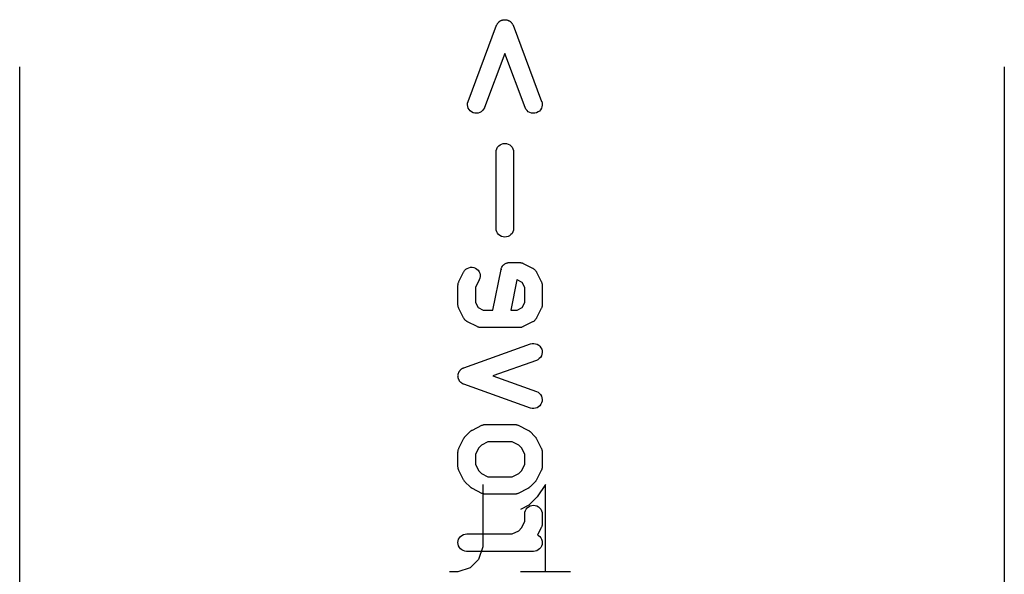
# Model space of a CAD drawing. Header units: millimetres. Extents: x 41 to 95.7, y -150.6 to -95.8.
# Tile 11 of 13: x 60.3 to 70.3, y -111.8 to -106.2. Entities that reach past the tile are written whole.
import ezdxf

# ---------------------------------------------------------------- set-up
doc = ezdxf.new("R2010")
doc.units = ezdxf.units.MM
doc.layers.add('BLACK', color=7, linetype='Continuous')

msp = doc.modelspace()

# ---------------------------------------------------------------- linework, layer by layer
at = {"layer": 'BLACK', "color": 7, "linetype": 'Continuous'}
for p, q in [((64.8634, -107.004), (65.1537, -106.23)), ((65.1537, -106.23), (65.1541, -106.229)), ((65.1541, -106.229), (65.1554, -106.227)), ((65.1554, -106.227), (65.1564, -106.224)), ((65.1564, -106.224), (65.1594, -106.219)), ((65.1594, -106.219), (65.162, -106.214)), ((65.162, -106.214), (65.1638, -106.211)), ((65.1638, -106.211), (65.1652, -106.209)), ((65.1652, -106.209), (65.1691, -106.205)), ((65.1691, -106.205), (65.1727, -106.2)), ((65.1727, -106.2), (65.1749, -106.198)), ((65.1749, -106.198), (65.1768, -106.196)), ((65.1768, -106.196), (65.1815, -106.192)), ((65.1815, -106.192), (65.1859, -106.189)), ((65.1859, -106.189), (65.1884, -106.187)), ((65.1884, -106.187), (65.1907, -106.186)), ((65.1907, -106.186), (65.1959, -106.183)), ((65.1959, -106.183), (65.201, -106.18)), ((65.201, -106.18), (65.2037, -106.179)), ((65.2037, -106.179), (65.2063, -106.178)), ((65.2063, -106.178), (65.2119, -106.177)), ((65.2119, -106.177), (65.2175, -106.175)), ((65.2175, -106.175), (65.2203, -106.174)), ((65.2203, -106.174), (65.2231, -106.174)), ((65.2231, -106.174), (65.2289, -106.173)), ((65.2289, -106.173), (65.2347, -106.173)), ((65.2347, -106.173), (65.2375, -106.173)), ((65.2375, -106.173), (65.2404, -106.173)), ((65.2404, -106.173), (65.2462, -106.173)), ((65.2462, -106.173), (65.252, -106.174)), ((65.252, -106.174), (65.2548, -106.175)), ((65.2548, -106.175), (65.2576, -106.175)), ((65.2576, -106.175), (65.2631, -106.177)), ((65.2631, -106.177), (65.2687, -106.178)), ((65.2687, -106.178), (65.2713, -106.18)), ((65.2713, -106.18), (65.274, -106.181)), ((65.274, -106.181), (65.279, -106.184)), ((65.279, -106.184), (65.2842, -106.186)), ((65.2842, -106.186), (65.2865, -106.188)), ((65.2865, -106.188), (65.289, -106.189)), ((65.289, -106.189), (65.2934, -106.193)), ((65.2934, -106.193), (65.298, -106.197)), ((65.298, -106.197), (65.2998, -106.199)), ((65.2998, -106.199), (65.302, -106.201)), ((65.302, -106.201), (65.3055, -106.205)), ((65.3055, -106.205), (65.3094, -106.21)), ((65.3094, -106.21), (65.3108, -106.212)), ((65.3108, -106.212), (65.3125, -106.215)), ((65.3125, -106.215), (65.3151, -106.22)), ((65.3151, -106.22), (65.318, -106.225)), ((65.318, -106.225), (65.3189, -106.228)), ((65.3189, -106.228), (65.3202, -106.23)), ((65.3202, -106.23), (65.6105, -107.004)), ((65.2369, -106.515), (65.0299, -107.067)), ((65.444, -107.067), (65.2369, -106.515)), ((60.3108, -113.882), (60.3108, -106.653)), ((70.3082, -106.653), (70.3082, -113.882)), ((64.8578, -107.038), (64.8589, -107.021)), ((64.86, -107.056), (64.8578, -107.038)), ((64.8589, -107.021), (64.8634, -107.004)), ((64.8656, -107.072), (64.86, -107.056)), ((64.8742, -107.087), (64.8656, -107.072)), ((65.0294, -107.068), (65.0216, -107.083)), ((65.0299, -107.067), (65.0294, -107.068)), ((65.4516, -107.082), (65.444, -107.067)), ((65.6135, -107.057), (65.6078, -107.073)), ((65.6105, -107.004), (65.6109, -107.005)), ((65.6109, -107.005), (65.6151, -107.022)), ((65.616, -107.04), (65.6135, -107.057)), ((65.6151, -107.022), (65.616, -107.04)), ((64.8856, -107.1), (64.8742, -107.087)), ((64.8993, -107.111), (64.8856, -107.1)), ((64.9148, -107.119), (64.8993, -107.111)), ((64.9316, -107.123), (64.9148, -107.119)), ((64.9489, -107.124), (64.9316, -107.123)), ((64.9661, -107.122), (64.9489, -107.124)), ((64.9826, -107.117), (64.9661, -107.122)), ((64.9977, -107.108), (64.9826, -107.117)), ((65.0109, -107.097), (64.9977, -107.108)), ((65.0216, -107.083), (65.0109, -107.097)), ((65.4621, -107.096), (65.4516, -107.082)), ((65.4752, -107.108), (65.4621, -107.096)), ((65.4901, -107.116), (65.4752, -107.108)), ((65.5065, -107.122), (65.4901, -107.116)), ((65.5237, -107.124), (65.5065, -107.122)), ((65.5411, -107.123), (65.5237, -107.124)), ((65.5578, -107.119), (65.5411, -107.123)), ((65.5735, -107.111), (65.5578, -107.119)), ((65.5873, -107.101), (65.5735, -107.111)), ((65.5989, -107.088), (65.5873, -107.101)), ((65.6078, -107.073), (65.5989, -107.088)), ((65.1552, -107.484), (65.1636, -107.469)), ((65.1636, -107.469), (65.1747, -107.456)), ((65.1747, -107.456), (65.1882, -107.445)), ((65.1882, -107.445), (65.2036, -107.437)), ((65.2036, -107.437), (65.2203, -107.432)), ((65.2203, -107.432), (65.2375, -107.43)), ((65.2375, -107.43), (65.2548, -107.432)), ((65.2548, -107.432), (65.2714, -107.437)), ((65.2714, -107.437), (65.2866, -107.446)), ((65.2866, -107.446), (65.3, -107.457)), ((65.3, -107.457), (65.311, -107.47)), ((65.311, -107.47), (65.3191, -107.485)), ((65.148, -107.518), (65.15, -107.501)), ((65.148, -107.519), (65.148, -107.518)), ((65.148, -108.293), (65.148, -107.519)), ((65.15, -107.501), (65.1552, -107.484)), ((65.3191, -107.485), (65.3241, -107.502)), ((65.3241, -107.502), (65.3258, -107.519)), ((65.3258, -107.519), (65.3258, -108.293)), ((65.1497, -108.311), (65.148, -108.293)), ((65.1547, -108.327), (65.1497, -108.311)), ((65.1629, -108.343), (65.1547, -108.327)), ((65.1738, -108.356), (65.1629, -108.343)), ((65.1872, -108.367), (65.1738, -108.356)), ((65.2025, -108.375), (65.1872, -108.367)), ((65.2856, -108.368), (65.2702, -108.376)), ((65.2991, -108.357), (65.2856, -108.368)), ((65.3103, -108.344), (65.2991, -108.357)), ((65.3186, -108.328), (65.3103, -108.344)), ((65.3239, -108.312), (65.3186, -108.328)), ((65.3258, -108.295), (65.3239, -108.312)), ((65.3258, -108.293), (65.3258, -108.295)), ((65.2191, -108.381), (65.2025, -108.375)), ((65.2363, -108.382), (65.2191, -108.381)), ((65.2536, -108.381), (65.2363, -108.382)), ((65.2702, -108.376), (65.2536, -108.381)), ((65.2174, -108.672), (65.2227, -108.666)), ((65.2227, -108.666), (65.223, -108.666)), ((65.223, -108.666), (65.2232, -108.665)), ((65.2232, -108.665), (65.2297, -108.66)), ((65.2297, -108.66), (65.2361, -108.655)), ((65.2361, -108.655), (65.2365, -108.655)), ((65.2365, -108.655), (65.2368, -108.654)), ((65.2368, -108.654), (65.2441, -108.651)), ((65.2441, -108.651), (65.2514, -108.647)), ((65.2514, -108.647), (65.2518, -108.647)), ((65.2518, -108.647), (65.2522, -108.646)), ((65.2522, -108.646), (65.2601, -108.644)), ((65.2601, -108.644), (65.268, -108.642)), ((65.268, -108.642), (65.2684, -108.642)), ((65.2684, -108.642), (65.2688, -108.641)), ((65.2688, -108.641), (65.277, -108.641)), ((65.277, -108.641), (65.2853, -108.64)), ((65.2853, -108.64), (65.3821, -108.64)), ((65.3821, -108.64), (65.3833, -108.64)), ((65.3833, -108.64), (65.3859, -108.64)), ((65.3859, -108.64), (65.3885, -108.64)), ((65.3885, -108.64), (65.3945, -108.641)), ((65.3945, -108.641), (65.4006, -108.642)), ((65.4006, -108.642), (65.403, -108.643)), ((65.403, -108.643), (65.4056, -108.643)), ((65.4056, -108.643), (65.4113, -108.645)), ((65.4113, -108.645), (65.4171, -108.647)), ((65.4171, -108.647), (65.4194, -108.648)), ((65.4194, -108.648), (65.4218, -108.649)), ((65.4218, -108.649), (65.5186, -108.698)), ((64.7704, -108.834), (64.8187, -108.737)), ((64.8187, -108.737), (64.8193, -108.736)), ((64.8193, -108.736), (64.8287, -108.722)), ((64.8287, -108.722), (64.8408, -108.709)), ((64.8408, -108.709), (64.8551, -108.7)), ((64.8551, -108.7), (64.871, -108.693)), ((64.871, -108.693), (64.888, -108.689)), ((64.888, -108.689), (64.9053, -108.689)), ((64.9053, -108.689), (64.9224, -108.692)), ((64.9224, -108.692), (64.9386, -108.698)), ((64.9386, -108.698), (64.9532, -108.707)), ((64.9532, -108.707), (64.9657, -108.719)), ((64.9657, -108.719), (64.9757, -108.734)), ((64.9757, -108.734), (64.9827, -108.749)), ((64.9827, -108.749), (64.9865, -108.766)), ((64.9865, -108.766), (64.9869, -108.784)), ((65.1157, -109.124), (65.1981, -108.711)), ((65.1981, -108.711), (65.1982, -108.711)), ((65.1982, -108.711), (65.1984, -108.71)), ((65.1984, -108.71), (65.2009, -108.702)), ((65.2009, -108.702), (65.2034, -108.694)), ((65.2034, -108.694), (65.2035, -108.694)), ((65.2035, -108.694), (65.2037, -108.694)), ((65.2037, -108.694), (65.2076, -108.686)), ((65.2076, -108.686), (65.2116, -108.679)), ((65.2116, -108.679), (65.2119, -108.679)), ((65.2119, -108.679), (65.2121, -108.678)), ((65.2121, -108.678), (65.2174, -108.672)), ((65.5186, -108.698), (65.5197, -108.698)), ((65.5197, -108.698), (65.5213, -108.699)), ((65.5213, -108.699), (65.5231, -108.7)), ((65.5231, -108.7), (65.5286, -108.704)), ((65.5286, -108.704), (65.5343, -108.708)), ((65.5343, -108.708), (65.5356, -108.709)), ((65.5356, -108.709), (65.5372, -108.71)), ((65.5372, -108.71), (65.5418, -108.715)), ((65.5418, -108.715), (65.5467, -108.72)), ((65.5467, -108.72), (65.5478, -108.721)), ((65.5478, -108.721), (65.5491, -108.723)), ((65.5491, -108.723), (65.5527, -108.729)), ((65.5527, -108.729), (65.5566, -108.734)), ((65.5566, -108.734), (65.5573, -108.736)), ((65.5573, -108.736), (65.5583, -108.737)), ((65.5583, -108.737), (65.6067, -108.834)), ((64.761, -108.873), (64.7613, -108.87)), ((64.7612, -108.868), (64.7622, -108.862)), ((64.7613, -108.87), (64.7612, -108.868)), ((64.7622, -108.862), (64.7629, -108.856)), ((64.7629, -108.856), (64.7637, -108.853)), ((64.7637, -108.853), (64.7642, -108.85)), ((64.7642, -108.85), (64.7663, -108.845)), ((64.7663, -108.845), (64.7682, -108.839)), ((64.7682, -108.839), (64.7694, -108.837)), ((64.7694, -108.837), (64.7704, -108.834)), ((64.9778, -108.817), (64.9388, -108.895)), ((64.984, -108.801), (64.9778, -108.817)), ((64.9869, -108.784), (64.984, -108.801)), ((65.3582, -108.818), (65.297, -109.124)), ((65.3611, -108.818), (65.3582, -108.818)), ((65.4126, -108.843), (65.3611, -108.818)), ((65.4383, -108.895), (65.4126, -108.843)), ((65.6067, -108.834), (65.6073, -108.835)), ((65.6073, -108.835), (65.6082, -108.838)), ((65.6082, -108.838), (65.6094, -108.84)), ((65.6094, -108.84), (65.6112, -108.846)), ((65.6112, -108.846), (65.6133, -108.852)), ((65.6133, -108.852), (65.6137, -108.854)), ((65.6137, -108.854), (65.6144, -108.857)), ((65.6144, -108.857), (65.615, -108.863)), ((65.615, -108.863), (65.616, -108.869)), ((65.616, -108.869), (65.6159, -108.871)), ((65.6159, -108.871), (65.6161, -108.874)), ((64.761, -108.874), (64.761, -108.873)), ((64.761, -109.068), (64.761, -108.874)), ((64.9388, -108.895), (64.9388, -109.047)), ((65.4383, -109.047), (65.4383, -108.895)), ((65.6161, -108.874), (65.6161, -109.068)), ((64.7612, -109.07), (64.761, -109.068)), ((64.7611, -109.073), (64.7612, -109.07)), ((64.9388, -109.047), (64.9645, -109.098)), ((65.4126, -109.098), (65.4383, -109.047)), ((65.6161, -109.069), (65.6158, -109.071)), ((65.6158, -109.071), (65.6159, -109.074)), ((65.6161, -109.068), (65.6161, -109.069)), ((64.7621, -109.079), (64.7611, -109.073)), ((64.7627, -109.085), (64.7621, -109.079)), ((64.7634, -109.087), (64.7627, -109.085)), ((64.7638, -109.09), (64.7634, -109.087)), ((64.7659, -109.096), (64.7638, -109.09)), ((64.7677, -109.101), (64.7659, -109.096)), ((64.7689, -109.104), (64.7677, -109.101)), ((64.7698, -109.106), (64.7689, -109.104)), ((64.7704, -109.107), (64.7698, -109.106)), ((64.8187, -109.204), (64.7704, -109.107)), ((64.9645, -109.098), (65.016, -109.124)), ((65.016, -109.124), (65.1157, -109.124)), ((65.297, -109.124), (65.3611, -109.124)), ((65.3611, -109.124), (65.4126, -109.098)), ((65.6067, -109.107), (65.5583, -109.204)), ((65.6077, -109.105), (65.6067, -109.107)), ((65.6089, -109.103), (65.6077, -109.105)), ((65.6108, -109.097), (65.6089, -109.103)), ((65.6129, -109.091), (65.6108, -109.097)), ((65.6134, -109.088), (65.6129, -109.091)), ((65.6142, -109.086), (65.6134, -109.088)), ((65.6148, -109.08), (65.6142, -109.086)), ((65.6159, -109.074), (65.6148, -109.08)), ((64.8198, -109.206), (64.8187, -109.204)), ((64.8205, -109.207), (64.8198, -109.206)), ((64.8244, -109.213), (64.8205, -109.207)), ((64.828, -109.219), (64.8244, -109.213)), ((64.8293, -109.22), (64.828, -109.219)), ((64.8304, -109.222), (64.8293, -109.22)), ((64.8352, -109.226), (64.8304, -109.222)), ((64.8399, -109.231), (64.8352, -109.226)), ((64.8415, -109.232), (64.8399, -109.231)), ((64.8428, -109.234), (64.8415, -109.232)), ((64.8485, -109.237), (64.8428, -109.234)), ((64.854, -109.241), (64.8485, -109.237)), ((64.8558, -109.242), (64.854, -109.241)), ((64.8574, -109.243), (64.8558, -109.242)), ((64.8585, -109.244), (64.8574, -109.243)), ((64.9553, -109.292), (64.8585, -109.244)), ((65.5186, -109.244), (65.4218, -109.292)), ((65.5202, -109.243), (65.5186, -109.244)), ((65.522, -109.242), (65.5202, -109.243)), ((65.5276, -109.238), (65.522, -109.242)), ((65.5333, -109.235), (65.5276, -109.238)), ((65.5347, -109.233), (65.5333, -109.235)), ((65.5363, -109.232), (65.5347, -109.233)), ((65.541, -109.227), (65.5363, -109.232)), ((65.5459, -109.223), (65.541, -109.227)), ((65.547, -109.221), (65.5459, -109.223)), ((65.5483, -109.22), (65.547, -109.221)), ((65.552, -109.214), (65.5483, -109.22)), ((65.556, -109.209), (65.552, -109.214)), ((65.5567, -109.207), (65.556, -109.209)), ((65.5578, -109.205), (65.5567, -109.207)), ((65.5583, -109.204), (65.5578, -109.205)), ((64.9577, -109.293), (64.9553, -109.292)), ((64.96, -109.294), (64.9577, -109.293)), ((64.9658, -109.296), (64.96, -109.294)), ((64.9715, -109.298), (64.9658, -109.296)), ((64.974, -109.299), (64.9715, -109.298)), ((64.9765, -109.3), (64.974, -109.299)), ((64.9826, -109.3), (64.9765, -109.3)), ((64.9886, -109.301), (64.9826, -109.3)), ((64.9912, -109.301), (64.9886, -109.301)), ((64.9938, -109.302), (64.9912, -109.301)), ((64.995, -109.302), (64.9938, -109.302)), ((65.3821, -109.302), (64.995, -109.302)), ((65.3847, -109.301), (65.3821, -109.302)), ((65.3873, -109.301), (65.3847, -109.301)), ((65.3933, -109.3), (65.3873, -109.301)), ((65.3993, -109.3), (65.3933, -109.3)), ((65.4018, -109.299), (65.3993, -109.3)), ((65.4044, -109.299), (65.4018, -109.299)), ((65.4101, -109.297), (65.4044, -109.299)), ((65.4159, -109.295), (65.4101, -109.297)), ((65.4183, -109.294), (65.4159, -109.295)), ((65.4207, -109.293), (65.4183, -109.294)), ((65.4218, -109.292), (65.4207, -109.293)), ((64.82, -109.71), (65.4973, -109.468)), ((65.4973, -109.468), (65.4985, -109.467)), ((65.4985, -109.467), (65.5154, -109.463)), ((65.5154, -109.463), (65.5327, -109.463)), ((65.5327, -109.463), (65.5498, -109.465)), ((65.5498, -109.465), (65.5661, -109.471)), ((65.5661, -109.471), (65.5809, -109.48)), ((65.5809, -109.48), (65.5936, -109.492)), ((65.5936, -109.492), (65.6038, -109.506)), ((65.6038, -109.506), (65.6111, -109.522)), ((65.6111, -109.522), (65.6152, -109.539)), ((65.616, -109.556), (65.6133, -109.573)), ((65.6152, -109.539), (65.616, -109.556)), ((65.5571, -109.635), (65.1142, -109.793)), ((65.5728, -109.628), (65.5571, -109.635)), ((65.5868, -109.617), (65.5728, -109.628)), ((65.5984, -109.605), (65.5868, -109.617)), ((65.6074, -109.59), (65.5984, -109.605)), ((65.6133, -109.573), (65.6074, -109.59)), ((64.7631, -109.775), (64.7638, -109.771)), ((64.7638, -109.771), (64.7653, -109.767)), ((64.7653, -109.767), (64.7664, -109.763)), ((64.7664, -109.763), (64.7682, -109.759)), ((64.7682, -109.759), (64.7697, -109.755)), ((64.7697, -109.755), (64.772, -109.751)), ((64.772, -109.751), (64.7739, -109.747)), ((64.7739, -109.747), (64.7764, -109.744)), ((64.7764, -109.744), (64.7786, -109.74)), ((64.7786, -109.74), (64.7816, -109.737)), ((64.7816, -109.737), (64.7843, -109.733)), ((64.7843, -109.733), (64.7875, -109.73)), ((64.7875, -109.73), (64.7903, -109.727)), ((64.7903, -109.727), (64.7939, -109.725)), ((64.7939, -109.725), (64.7972, -109.722)), ((64.7972, -109.722), (64.8009, -109.719)), ((64.8009, -109.719), (64.8043, -109.717)), ((64.8043, -109.717), (64.8083, -109.715)), ((64.8083, -109.715), (64.8121, -109.713)), ((64.8121, -109.713), (64.8161, -109.711)), ((64.8161, -109.711), (64.82, -109.71)), ((64.7611, -109.788), (64.7618, -109.784)), ((64.7613, -109.793), (64.7611, -109.788)), ((64.7611, -109.797), (64.7613, -109.793)), ((64.7617, -109.801), (64.7611, -109.797)), ((64.7619, -109.806), (64.7617, -109.801)), ((64.7618, -109.784), (64.762, -109.78)), ((64.7629, -109.81), (64.7619, -109.806)), ((64.762, -109.78), (64.7631, -109.775)), ((64.7635, -109.814), (64.7629, -109.81)), ((64.7649, -109.818), (64.7635, -109.814)), ((64.766, -109.823), (64.7649, -109.818)), ((64.7677, -109.826), (64.766, -109.823)), ((64.7691, -109.83), (64.7677, -109.826)), ((64.7714, -109.834), (64.7691, -109.83)), ((64.7732, -109.838), (64.7714, -109.834)), ((64.7758, -109.842), (64.7732, -109.838)), ((64.7779, -109.845), (64.7758, -109.842)), ((64.7808, -109.849), (64.7779, -109.845)), ((64.7835, -109.852), (64.7808, -109.849)), ((64.7866, -109.855), (64.7835, -109.852)), ((64.7894, -109.858), (64.7866, -109.855)), ((64.7929, -109.861), (64.7894, -109.858)), ((64.7962, -109.864), (64.7929, -109.861)), ((64.7998, -109.866), (64.7962, -109.864)), ((64.8032, -109.869), (64.7998, -109.866)), ((64.8072, -109.871), (64.8032, -109.869)), ((64.811, -109.873), (64.8072, -109.871)), ((65.1142, -109.793), (65.5571, -109.951)), ((64.815, -109.875), (64.811, -109.873)), ((64.8188, -109.877), (64.815, -109.875)), ((64.82, -109.877), (64.8188, -109.877)), ((65.4973, -110.119), (64.82, -109.877)), ((65.5571, -109.951), (65.5583, -109.952)), ((65.5583, -109.952), (65.5739, -109.959)), ((65.5739, -109.959), (65.5877, -109.97)), ((65.5877, -109.97), (65.5992, -109.983)), ((65.5992, -109.983), (65.608, -109.998)), ((65.6107, -110.066), (65.6032, -110.081)), ((65.608, -109.998), (65.6136, -110.014)), ((65.6151, -110.049), (65.6107, -110.066)), ((65.6136, -110.014), (65.616, -110.032)), ((65.616, -110.032), (65.6151, -110.049)), ((65.5141, -110.123), (65.4973, -110.119)), ((65.5315, -110.124), (65.5141, -110.123)), ((65.5486, -110.121), (65.5315, -110.124)), ((65.565, -110.116), (65.5486, -110.121)), ((65.5799, -110.107), (65.565, -110.116)), ((65.5928, -110.095), (65.5799, -110.107)), ((65.6032, -110.081), (65.5928, -110.095)), ((64.8354, -110.408), (64.8838, -110.359)), ((64.8838, -110.359), (64.8847, -110.358)), ((64.8847, -110.358), (64.8886, -110.355)), ((64.8886, -110.355), (64.8922, -110.352)), ((64.8922, -110.352), (64.8953, -110.35)), ((64.8953, -110.35), (64.8982, -110.348)), ((64.8982, -110.348), (64.9026, -110.345)), ((64.9026, -110.345), (64.9069, -110.343)), ((64.9069, -110.343), (65.0036, -110.294)), ((65.0036, -110.294), (65.0048, -110.294)), ((65.0048, -110.294), (65.0072, -110.293)), ((65.0072, -110.293), (65.0095, -110.292)), ((65.0095, -110.292), (65.0154, -110.29)), ((65.0154, -110.29), (65.021, -110.288)), ((65.021, -110.288), (65.0236, -110.287)), ((65.0236, -110.287), (65.0261, -110.287)), ((65.0261, -110.287), (65.0322, -110.286)), ((65.0322, -110.286), (65.0382, -110.285)), ((65.0382, -110.285), (65.0408, -110.285)), ((65.0408, -110.285), (65.0434, -110.285)), ((65.0434, -110.285), (65.3337, -110.285)), ((65.3337, -110.285), (65.3349, -110.285)), ((65.3349, -110.285), (65.3375, -110.285)), ((65.3375, -110.285), (65.3401, -110.285)), ((65.3401, -110.285), (65.3461, -110.286)), ((65.3461, -110.286), (65.3522, -110.287)), ((65.3522, -110.287), (65.3547, -110.288)), ((65.3547, -110.288), (65.3572, -110.288)), ((65.3572, -110.288), (65.3629, -110.29)), ((65.3629, -110.29), (65.3687, -110.292)), ((65.3687, -110.292), (65.371, -110.293)), ((65.371, -110.293), (65.3734, -110.294)), ((65.3734, -110.294), (65.4702, -110.343)), ((65.4702, -110.343), (65.4713, -110.343)), ((65.4713, -110.343), (65.4755, -110.346)), ((65.4755, -110.346), (65.4799, -110.348)), ((65.4799, -110.348), (65.4828, -110.351)), ((65.4828, -110.351), (65.4859, -110.353)), ((65.4859, -110.353), (65.4895, -110.356)), ((65.4895, -110.356), (65.4933, -110.359)), ((65.4933, -110.359), (65.5417, -110.408)), ((64.7704, -110.528), (64.8187, -110.431)), ((64.8187, -110.431), (64.8193, -110.43)), ((64.8193, -110.43), (64.822, -110.426)), ((64.822, -110.426), (64.8244, -110.421)), ((64.8244, -110.421), (64.8267, -110.418)), ((64.8267, -110.418), (64.8287, -110.415)), ((64.8287, -110.415), (64.8322, -110.412)), ((64.8322, -110.412), (64.8354, -110.408)), ((65.0644, -110.463), (64.9993, -110.495)), ((65.3127, -110.463), (65.0644, -110.463)), ((65.3778, -110.495), (65.3127, -110.463)), ((65.5417, -110.408), (65.5426, -110.409)), ((65.5426, -110.409), (65.5457, -110.412)), ((65.5457, -110.412), (65.5491, -110.416)), ((65.5491, -110.416), (65.5511, -110.419)), ((65.5511, -110.419), (65.5534, -110.422)), ((65.5534, -110.422), (65.5557, -110.427)), ((65.5557, -110.427), (65.5583, -110.431)), ((65.5583, -110.431), (65.6067, -110.528)), ((64.761, -110.566), (64.7613, -110.563)), ((64.761, -110.567), (64.761, -110.566)), ((64.761, -110.712), (64.761, -110.567)), ((64.7612, -110.561), (64.7622, -110.555)), ((64.7613, -110.563), (64.7612, -110.561)), ((64.7622, -110.555), (64.7629, -110.549)), ((64.7629, -110.549), (64.7637, -110.546)), ((64.7637, -110.546), (64.7642, -110.544)), ((64.7642, -110.544), (64.7663, -110.538)), ((64.7663, -110.538), (64.7682, -110.532)), ((64.7682, -110.532), (64.7694, -110.53)), ((64.7694, -110.53), (64.7704, -110.528)), ((64.9713, -110.523), (64.9388, -110.588)), ((64.9993, -110.495), (64.9713, -110.523)), ((65.4058, -110.523), (65.3778, -110.495)), ((65.4383, -110.588), (65.4058, -110.523)), ((65.6067, -110.528), (65.6073, -110.529)), ((65.6073, -110.529), (65.6082, -110.531)), ((65.6082, -110.531), (65.6094, -110.533)), ((65.6094, -110.533), (65.6112, -110.539)), ((65.6112, -110.539), (65.6133, -110.545)), ((65.6133, -110.545), (65.6137, -110.548)), ((65.6137, -110.548), (65.6144, -110.55)), ((65.6144, -110.55), (65.615, -110.556)), ((65.615, -110.556), (65.616, -110.562)), ((65.616, -110.562), (65.6159, -110.565)), ((65.6159, -110.565), (65.6161, -110.567)), ((65.6161, -110.567), (65.6161, -110.712)), ((64.9388, -110.588), (64.9388, -110.691)), ((65.4383, -110.691), (65.4383, -110.588)), ((64.7612, -110.715), (64.761, -110.712)), ((64.7611, -110.718), (64.7612, -110.715)), ((64.7621, -110.724), (64.7611, -110.718)), ((64.7627, -110.73), (64.7621, -110.724)), ((64.7634, -110.732), (64.7627, -110.73)), ((64.7638, -110.735), (64.7634, -110.732)), ((64.7659, -110.741), (64.7638, -110.735)), ((64.7677, -110.746), (64.7659, -110.741)), ((64.7689, -110.749), (64.7677, -110.746)), ((64.7698, -110.751), (64.7689, -110.749)), ((64.7704, -110.752), (64.7698, -110.751)), ((64.8187, -110.849), (64.7704, -110.752)), ((64.9388, -110.691), (64.9713, -110.757)), ((64.9713, -110.757), (64.9993, -110.785)), ((65.3778, -110.785), (65.4058, -110.757)), ((65.4058, -110.757), (65.4383, -110.691)), ((65.6067, -110.752), (65.5583, -110.849)), ((65.6077, -110.75), (65.6067, -110.752)), ((65.6089, -110.747), (65.6077, -110.75)), ((65.6108, -110.742), (65.6089, -110.747)), ((65.6129, -110.736), (65.6108, -110.742)), ((65.6134, -110.733), (65.6129, -110.736)), ((65.6142, -110.731), (65.6134, -110.733)), ((65.6148, -110.725), (65.6142, -110.731)), ((65.6159, -110.719), (65.6148, -110.725)), ((65.6161, -110.714), (65.6158, -110.716)), ((65.6158, -110.716), (65.6159, -110.719)), ((65.6161, -110.712), (65.6161, -110.714)), ((64.8214, -110.853), (64.8187, -110.849)), ((64.8237, -110.858), (64.8214, -110.853)), ((64.826, -110.861), (64.8237, -110.858)), ((64.828, -110.864), (64.826, -110.861)), ((64.8314, -110.867), (64.828, -110.864)), ((64.8345, -110.871), (64.8314, -110.867)), ((64.8354, -110.872), (64.8345, -110.871)), ((64.9993, -110.785), (65.0644, -110.817)), ((65.0644, -110.817), (65.3127, -110.817)), ((65.3127, -110.817), (65.3778, -110.785)), ((65.5449, -110.868), (65.5417, -110.872)), ((65.5483, -110.865), (65.5449, -110.868)), ((65.5504, -110.862), (65.5483, -110.865)), ((65.5527, -110.859), (65.5504, -110.862)), ((65.5551, -110.854), (65.5527, -110.859)), ((65.5578, -110.85), (65.5551, -110.854)), ((65.5583, -110.849), (65.5578, -110.85)), ((64.8838, -110.92), (64.8354, -110.872)), ((64.8876, -110.924), (64.8838, -110.92)), ((64.8912, -110.927), (64.8876, -110.924)), ((64.8943, -110.929), (64.8912, -110.927)), ((64.8972, -110.931), (64.8943, -110.929)), ((64.9016, -110.934), (64.8972, -110.931)), ((64.9058, -110.937), (64.9016, -110.934)), ((64.9069, -110.937), (64.9058, -110.937)), ((65.0036, -110.986), (64.9069, -110.937)), ((65.0132, -110.895), (65.0132, -111.53)), ((65.4702, -110.937), (65.3734, -110.986)), ((65.4744, -110.934), (65.4702, -110.937)), ((65.4789, -110.932), (65.4744, -110.934)), ((65.4818, -110.93), (65.4789, -110.932)), ((65.4849, -110.928), (65.4818, -110.93)), ((65.4885, -110.924), (65.4849, -110.928)), ((65.4924, -110.921), (65.4885, -110.924)), ((65.4933, -110.92), (65.4924, -110.921)), ((65.5417, -110.872), (65.4933, -110.92)), ((65.6482, -110.895), (65.5635, -111.022)), ((65.6482, -111.784), (65.6482, -110.895)), ((65.0061, -110.986), (65.0036, -110.986)), ((65.0084, -110.988), (65.0061, -110.986)), ((65.0142, -110.99), (65.0084, -110.988)), ((65.0198, -110.992), (65.0142, -110.99)), ((65.0224, -110.992), (65.0198, -110.992)), ((65.0249, -110.993), (65.0224, -110.992)), ((65.031, -110.994), (65.0249, -110.993)), ((65.0369, -110.995), (65.031, -110.994)), ((65.0396, -110.995), (65.0369, -110.995)), ((65.0422, -110.995), (65.0396, -110.995)), ((65.0434, -110.995), (65.0422, -110.995)), ((65.3337, -110.995), (65.0434, -110.995)), ((65.3363, -110.995), (65.3337, -110.995)), ((65.3389, -110.995), (65.3363, -110.995)), ((65.3449, -110.994), (65.3389, -110.995)), ((65.351, -110.993), (65.3449, -110.994)), ((65.3535, -110.992), (65.351, -110.993)), ((65.356, -110.992), (65.3535, -110.992)), ((65.3618, -110.99), (65.356, -110.992)), ((65.3676, -110.988), (65.3618, -110.99)), ((65.3699, -110.987), (65.3676, -110.988)), ((65.3723, -110.986), (65.3699, -110.987)), ((65.3734, -110.986), (65.3723, -110.986)), ((65.5635, -111.022), (65.4788, -111.107)), ((65.4788, -111.107), (65.3942, -111.149)), ((65.4403, -111.178), (65.4455, -111.161)), ((65.4455, -111.161), (65.4539, -111.146)), ((65.4539, -111.146), (65.465, -111.133)), ((65.465, -111.133), (65.4785, -111.122)), ((65.4785, -111.122), (65.4939, -111.114)), ((65.4939, -111.114), (65.5106, -111.109)), ((65.5106, -111.109), (65.5278, -111.107)), ((65.5278, -111.107), (65.5451, -111.109)), ((65.5451, -111.109), (65.5617, -111.114)), ((65.5617, -111.114), (65.5769, -111.123)), ((65.5769, -111.123), (65.5903, -111.134)), ((65.5903, -111.134), (65.6013, -111.147)), ((65.6013, -111.147), (65.6094, -111.162)), ((65.6094, -111.162), (65.6144, -111.179)), ((65.4383, -111.195), (65.4403, -111.178)), ((65.4383, -111.196), (65.4383, -111.195)), ((65.4383, -111.272), (65.4383, -111.196)), ((65.6144, -111.179), (65.6161, -111.196)), ((65.6161, -111.196), (65.6161, -111.293)), ((65.3127, -111.398), (65.3778, -111.365)), ((65.3778, -111.365), (65.4058, -111.337)), ((65.4058, -111.337), (65.4383, -111.272)), ((65.6067, -111.333), (65.5689, -111.409)), ((65.6077, -111.33), (65.6067, -111.333)), ((65.6089, -111.328), (65.6077, -111.33)), ((65.6108, -111.322), (65.6089, -111.328)), ((65.6129, -111.317), (65.6108, -111.322)), ((65.6134, -111.314), (65.6129, -111.317)), ((65.6142, -111.312), (65.6134, -111.314)), ((65.6148, -111.305), (65.6142, -111.312)), ((65.6159, -111.3), (65.6148, -111.305)), ((65.6161, -111.294), (65.6158, -111.297)), ((65.6158, -111.297), (65.6159, -111.3)), ((65.6161, -111.293), (65.6161, -111.294)), ((64.761, -111.486), (64.7628, -111.469)), ((64.7628, -111.469), (64.7679, -111.452)), ((64.7679, -111.452), (64.7762, -111.437)), ((64.7762, -111.437), (64.7872, -111.423)), ((64.7872, -111.423), (64.8007, -111.413)), ((64.8007, -111.413), (64.816, -111.404)), ((64.816, -111.404), (64.8326, -111.399)), ((64.8326, -111.399), (64.8499, -111.398)), ((64.8499, -111.398), (65.3127, -111.398)), ((65.5689, -111.409), (65.5774, -111.413)), ((65.5774, -111.413), (65.5907, -111.424)), ((65.5907, -111.424), (65.6016, -111.438)), ((65.6016, -111.438), (65.6096, -111.453)), ((65.6096, -111.453), (65.6145, -111.47)), ((65.6145, -111.47), (65.6161, -111.487)), ((64.7626, -111.503), (64.761, -111.486)), ((64.7675, -111.52), (64.7626, -111.503)), ((64.7755, -111.535), (64.7675, -111.52)), ((64.7864, -111.549), (64.7755, -111.535)), ((64.7997, -111.56), (64.7864, -111.549)), ((64.8149, -111.568), (64.7997, -111.56)), ((64.8314, -111.574), (64.8149, -111.568)), ((65.0132, -111.53), (64.9708, -111.657)), ((65.5611, -111.569), (65.5445, -111.574)), ((65.5764, -111.561), (65.5611, -111.569)), ((65.5899, -111.55), (65.5764, -111.561)), ((65.6009, -111.536), (65.5899, -111.55)), ((65.6092, -111.521), (65.6009, -111.536)), ((65.6143, -111.504), (65.6092, -111.521)), ((65.6161, -111.487), (65.6143, -111.504)), ((64.8486, -111.575), (64.8314, -111.574)), ((64.8499, -111.575), (64.8486, -111.575)), ((65.5272, -111.575), (64.8499, -111.575)), ((64.9708, -111.657), (64.8862, -111.742)), ((65.5445, -111.574), (65.5272, -111.575)), ((64.8862, -111.742), (64.7592, -111.784)), ((64.7592, -111.784), (64.6745, -111.784)), ((65.9022, -111.784), (65.3942, -111.784))]:
    msp.add_line(p, q, dxfattribs=at)
msp.add_point((65.1982, -108.711), dxfattribs=at)
msp.add_point((65.1982, -108.711), dxfattribs=at)

doc.saveas('drawing.dxf')
